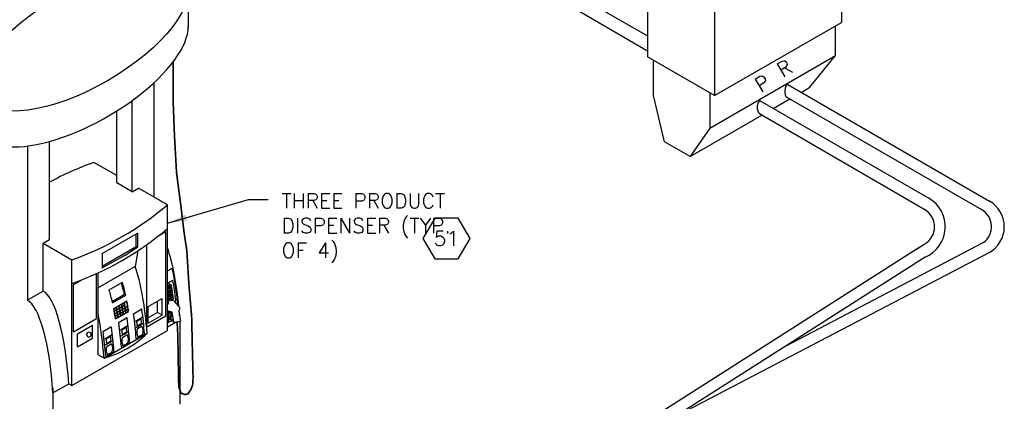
# Model space of a CAD drawing. Extents: x -15886 to -11493, y 1975 to 5059.
# Tile 46 of 47: x -12293 to -11696, y 3336 to 3567. Entities that reach past the tile are written whole.
import ezdxf
from ezdxf.enums import TextEntityAlignment as Align

# ---------------------------------------------------------------- set-up
doc = ezdxf.new("R2010")
doc.units = 0
doc.header["$MEASUREMENT"] = 0
doc.header["$PDSIZE"] = 1
doc.layers.get('0').update_dxf_attribs({"linetype": 'CONTINUOUS'})
for name, color, linetype in [('DISPENSER', 3, 'CONTINUOUS'), ('PIPING-PRODUCT-PREMIUM', 5, 'CONTINUOUS'), ('PIPING-PRODUCT-REGULAR', 4, 'CONTINUOUS'), ('TEXT', 3, 'CONTINUOUS')]:
    doc.layers.add(name, color=color, linetype=linetype)
doc.styles.add('SIMPLEX', font='simplex')
doc.dimstyles.new('DIM96', dxfattribs={"dimscale": 96, "dimtxt": 0.125, "dimasz": 0.125, "dimexe": 0.0625, "dimexo": 0.0625, "dimgap": 0.0625, "dimtad": 1, "dimdec": 4, "dimzin": 3, "dimdsep": 46, "dimlunit": 4, "dimtxsty": 'SIMPLEX', "dimcen": 0, "dimdle": 0.0625, "dimclrd": 3, "dimclre": 3, "dimclrt": 3, "dimadec": 0, "dimazin": 0, "dimtfac": 1, "dimtdec": 4, "dimtmove": 2, "dimatfit": 3, "dimfxl": 1, "dimfrac": 2, "dimtolj": 1, "dimtzin": 0, "dimarcsym": 0})

# ---------------------------------------------------------------- blocks, each defined once
blk = doc.blocks.new('HEX')
at = {"color": 3}
blk.add_lwpolyline([(-0.0577, 0.1), (-0.1155, 0), (-0.0577, -0.1), (0.0577, -0.1), (0.1155, 0), (0.0577, 0.1)], close=True, dxfattribs=at)
at = {"color": 3, "style": 'SIMPLEX'}
blk.add_attdef('D#', text='', height=0.08, dxfattribs=at).set_placement((0, 0), align=Align.MIDDLE)

msp = doc.modelspace()

# ---------------------------------------------------------------- linework, layer by layer
at = {"layer": 'DISPENSER'}
for p, q in [((-11794.88, 3615.44, 0), (-11794.88, 3565.35, 0)), ((-11912.35, 3595.65, 0), (-11912.35, 3544.39, 0)), ((-12190.69, 3584.64, 0), (-12190.69, 3562.55, 0)), ((-11871.77, 3575.29, 0), (-11871.77, 3520.96, 0)), ((-11871.77, 3520.96, 0), (-11794.88, 3565.35, 0)), ((-11871.77, 3520.96, 0), (-11912.35, 3544.39, 0)), ((-12211.29, 3459.35, 0), (-12211.29, 3528.95, 0)), ((-12224.69, 3462.61, 0), (-12224.69, 3517.95, 0)), ((-12234.03, 3468.01, 0), (-12234.03, 3511.63, 0)), ((-12274.77, 3433.7, 0), (-12274.77, 3493.17, 0)), ((-12288.18, 3490.4, 0), (-12288.18, 3396.91, 0)), ((-12234.03, 3472.48, 0), (-12247.9, 3480.49, 0)), ((-12224.69, 3462.61, 0), (-12234.03, 3468.01, 0)), ((-12224.69, 3462.61, 0), (-12220.82, 3464.85, 0)), ((-12203.33, 3454.75, 0), (-12220.82, 3464.85, 0)), ((-12203.33, 3378.49, 0), (-12203.33, 3454.75, 0)), ((-12278.65, 3431.46, 0), (-12274.77, 3433.7, 0)), ((-12278.65, 3402.41, 0), (-12278.65, 3431.46, 0)), ((-12278.65, 3431.46, 0), (-12261.16, 3421.36, 0)), ((-12221.2, 3426.91, 0), (-12222.93, 3417.39, 0)), ((-12215.88, 3380.77, 0), (-12215.88, 3430.56, 0)), ((-12261.16, 3345.1, 0), (-12261.16, 3421.36, 0)), ((-12222.93, 3417.39, 0), (-12245.32, 3404.46, 0)), ((-12245.32, 3363.77, 0), (-12245.32, 3413.44, 0)), ((-12278.65, 3402.41, 0), (-12288.18, 3396.91, 0)), ((-12222.75, 3384.18, 0), (-12218.7, 3386.53, 0)), ((-12195.8, 3383.98, 0), (-12195.8, 3333.88, 0)), ((-12261.16, 3345.1, 0), (-12203.33, 3378.49, 0)), ((-12231.75, 3378.99, 0), (-12227.7, 3381.33, 0)), ((-12231.33, 3375.21, 0), (-12227.28, 3377.54, 0)), ((-12222.33, 3380.4, 0), (-12218.28, 3382.74, 0)), ((-12241.75, 3361.72, 0), (-12215.6, 3376.82, 0)), ((-12241.25, 3373.5, 0), (-12237.2, 3375.85, 0)), ((-12240.83, 3369.72, 0), (-12236.78, 3372.06, 0)), ((-12241.75, 3361.72, 0), (-12245.32, 3363.77, 0)), ((-12272.69, 3340.75, 0), (-12263.16, 3346.25, 0)), ((-12272.69, 3343.82, 0), (-12272.69, 3289.49, 0)), ((-12263.16, 3346.25, 0), (-12261.16, 3345.1, 0))]:
    msp.add_line(p, q, dxfattribs=at)
at = {"layer": 'DISPENSER', "color": 2}
for p, q in [((-11798.46, 3545.29, 0), (-11798.46, 3563.29, 0)), ((-11874.7, 3501.27, 0), (-11798.46, 3545.29, 0)), ((-11813.94, 3526.04, 0), (-11798.46, 3545.29, 0)), ((-11819.34, 3522.92, 0), (-11813.94, 3526.04, 0)), ((-12242.96, 3425.2, 0), (-12221.52, 3437.58, 0)), ((-12221.52, 3437.58, 0), (-12221.52, 3429.08, 0)), ((-12208.08, 3436.42, 0), (-12204.33, 3438.59, 0)), ((-12204.33, 3387.44, 0), (-12204.33, 3438.59, 0)), ((-12242.96, 3425.2, 0), (-12242.96, 3416.59, 0)), ((-12246.32, 3385.78, 0), (-12246.32, 3412.98, 0)), ((-12203.33, 3414.6, 0), (-12201, 3415.95, 0)), ((-12260.16, 3406.36, 0), (-12255.4, 3409.1, 0)), ((-12238.6, 3403.15, 0), (-12230.6, 3407.77, 0)), ((-12203.33, 3407.12, 0), (-12200.01, 3409.04, 0)), ((-12260.16, 3377.79, 0), (-12260.16, 3406.36, 0)), ((-12236.62, 3395.38, 0), (-12228.62, 3400, 0)), ((-12214.94, 3393.02, 0), (-12206.6, 3397.83, 0)), ((-12206.6, 3387.72, 0), (-12206.6, 3397.83, 0)), ((-12234.78, 3385.5, 0), (-12226.78, 3390.12, 0)), ((-12223.55, 3388.83, 0), (-12219.17, 3391.37, 0)), ((-12214.94, 3382.9, 0), (-12214.94, 3393.02, 0)), ((-12260.16, 3377.79, 0), (-12246.32, 3385.78, 0)), ((-12232.55, 3383.64, 0), (-12228.17, 3386.17, 0)), ((-12215.88, 3380.77, 0), (-12204.33, 3387.44, 0)), ((-12214.94, 3382.9, 0), (-12206.6, 3387.72, 0)), ((-12203.33, 3383.11, 0), (-12202.17, 3383.78, 0)), ((-12203.33, 3380.8, 0), (-12198.51, 3383.58, 0)), ((-12257.8, 3376.38, 0), (-12248.68, 3381.65, 0)), ((-12248.68, 3373.94, 0), (-12248.68, 3381.65, 0)), ((-12257.8, 3368.67, 0), (-12257.8, 3376.38, 0)), ((-12257.8, 3368.67, 0), (-12248.68, 3373.94, 0)), ((-12221.85, 3373.5, 0), (-12217.47, 3376.03, 0)), ((-12240.35, 3362.81, 0), (-12235.97, 3365.35, 0)), ((-12230.85, 3368.3, 0), (-12226.47, 3370.83, 0))]:
    msp.add_line(p, q, dxfattribs=at)
at = {"layer": 'DISPENSER', "color": 7}
for p, q in [((-12222.31, 3429.54, 0), (-12222.31, 3437.12, 0)), ((-12242.96, 3417.62, 0), (-12222.31, 3429.54, 0)), ((-12221.52, 3429.08, 0), (-12222.31, 3429.54, 0)), ((-12200.8, 3405.93, 0), (-12203.33, 3405.56, 0)), ((-12201.29, 3405.22, 0), (-12203.33, 3404.92, 0)), ((-12200.64, 3404.81, 0), (-12203.33, 3404.42, 0)), ((-12201.12, 3404.1, 0), (-12203.33, 3403.78, 0)), ((-12200.48, 3403.7, 0), (-12203.33, 3403.28, 0)), ((-12200.96, 3402.99, 0), (-12203.33, 3402.64, 0)), ((-12200.31, 3402.58, 0), (-12203.33, 3402.14, 0)), ((-12200.79, 3401.87, 0), (-12203.33, 3401.5, 0)), ((-12200.15, 3401.46, 0), (-12203.33, 3400.99, 0)), ((-12236.81, 3396.19, 0), (-12229.42, 3400.46, 0)), ((-12230.95, 3394.51, 0), (-12229.57, 3395.3, 0)), ((-12228.62, 3400, 0), (-12229.42, 3400.46, 0)), ((-12229.35, 3395.43, 0), (-12227.97, 3396.22, 0)), ((-12209.39, 3389.32, 0), (-12209.39, 3396.23, 0)), ((-12199.98, 3400.34, 0), (-12203.33, 3399.85, 0)), ((-12199.82, 3399.23, 0), (-12203.33, 3398.71, 0)), ((-12199.66, 3398.11, 0), (-12203.33, 3397.57, 0)), ((-12200.63, 3400.75, 0), (-12203.26, 3400.36, 0)), ((-12200.46, 3399.63, 0), (-12203.1, 3399.25, 0)), ((-12200.3, 3398.51, 0), (-12202.93, 3398.13, 0)), ((-12235.75, 3391.74, 0), (-12234.37, 3392.53, 0)), ((-12235.5, 3390.43, 0), (-12234.13, 3391.22, 0)), ((-12235.45, 3390.17, 0), (-12232.48, 3391.88, 0)), ((-12235.21, 3388.86, 0), (-12233.84, 3389.65, 0)), ((-12235.17, 3388.59, 0), (-12233.8, 3389.38, 0)), ((-12234.15, 3392.66, 0), (-12232.77, 3393.45, 0)), ((-12233.9, 3391.35, 0), (-12232.53, 3392.14, 0)), ((-12233.61, 3389.78, 0), (-12232.24, 3390.57, 0)), ((-12233.57, 3389.52, 0), (-12232.2, 3390.31, 0)), ((-12232.55, 3393.59, 0), (-12231.17, 3394.38, 0)), ((-12232.3, 3392.27, 0), (-12230.93, 3393.07, 0)), ((-12232.25, 3392.01, 0), (-12230.88, 3392.81, 0)), ((-12232.01, 3390.7, 0), (-12230.64, 3391.49, 0)), ((-12231.97, 3390.44, 0), (-12230.6, 3391.23, 0)), ((-12231.74, 3389.13, 0), (-12230.37, 3389.92, 0)), ((-12231.7, 3388.86, 0), (-12230.33, 3389.65, 0)), ((-12230.7, 3393.2, 0), (-12229.33, 3393.99, 0)), ((-12230.65, 3392.94, 0), (-12229.28, 3393.73, 0)), ((-12230.41, 3391.63, 0), (-12229.04, 3392.42, 0)), ((-12230.37, 3391.36, 0), (-12229, 3392.15, 0)), ((-12230.14, 3390.05, 0), (-12228.77, 3390.84, 0)), ((-12230.1, 3389.79, 0), (-12228.73, 3390.58, 0)), ((-12229.89, 3388.47, 0), (-12228.52, 3389.26, 0)), ((-12228.81, 3392.55, 0), (-12227.44, 3393.34, 0)), ((-12228.77, 3392.29, 0), (-12227.4, 3393.08, 0)), ((-12228.54, 3390.98, 0), (-12227.17, 3391.77, 0)), ((-12228.5, 3390.71, 0), (-12227.13, 3391.5, 0)), ((-12228.29, 3389.4, 0), (-12226.92, 3390.19, 0)), ((-12209.39, 3389.32, 0), (-12214.94, 3386.12, 0)), ((-12206.6, 3387.72, 0), (-12209.39, 3389.32, 0)), ((-12234.94, 3387.28, 0), (-12233.57, 3388.07, 0)), ((-12234.9, 3387.02, 0), (-12233.53, 3387.81, 0)), ((-12234.69, 3385.7, 0), (-12233.32, 3386.49, 0)), ((-12233.34, 3388.2, 0), (-12231.97, 3388.99, 0)), ((-12233.3, 3387.94, 0), (-12231.93, 3388.73, 0)), ((-12233.09, 3386.63, 0), (-12231.72, 3387.42, 0)), ((-12231.49, 3387.55, 0), (-12230.12, 3388.34, 0))]:
    msp.add_line(p, q, dxfattribs=at)
at = {"layer": 'DISPENSER', "color": 1}
for p, q in [((-12202.52, 3407.58, 0), (-12202.32, 3406.21, 0)), ((-12201.45, 3406.34, 0), (-12203.33, 3406.06, 0)), ((-12201.45, 3406.34, 0), (-12203.33, 3406.06, 0)), ((-12201.45, 3406.34, 0), (-12200.8, 3405.93, 0)), ((-12200.8, 3405.93, 0), (-12201.29, 3405.22, 0)), ((-12201.29, 3405.22, 0), (-12200.64, 3404.81, 0)), ((-12200.64, 3404.81, 0), (-12201.12, 3404.1, 0)), ((-12201.12, 3404.1, 0), (-12200.48, 3403.7, 0)), ((-12200.48, 3403.7, 0), (-12200.96, 3402.99, 0)), ((-12200.96, 3402.99, 0), (-12200.31, 3402.58, 0)), ((-12200.31, 3402.58, 0), (-12200.79, 3401.87, 0)), ((-12200.79, 3401.87, 0), (-12200.15, 3401.46, 0)), ((-12200.15, 3401.46, 0), (-12200.63, 3400.75, 0)), ((-12203.33, 3400.42, 0), (-12203.26, 3400.36, 0)), ((-12203.26, 3400.36, 0), (-12203.33, 3400.29, 0)), ((-12203.33, 3399.43, 0), (-12203.1, 3399.25, 0)), ((-12203.1, 3399.25, 0), (-12203.33, 3398.98, 0)), ((-12203.33, 3398.45, 0), (-12202.93, 3398.13, 0)), ((-12202.93, 3398.13, 0), (-12203.33, 3397.68, 0)), ((-12203.33, 3397.46, 0), (-12202.77, 3397.01, 0)), ((-12200.14, 3397.4, 0), (-12202.77, 3397.01, 0)), ((-12202.77, 3397.01, 0), (-12202.69, 3396.45, 0)), ((-12200.63, 3400.75, 0), (-12199.98, 3400.34, 0)), ((-12199.98, 3400.34, 0), (-12200.46, 3399.63, 0)), ((-12200.46, 3399.63, 0), (-12199.82, 3399.23, 0)), ((-12199.82, 3399.23, 0), (-12200.3, 3398.51, 0)), ((-12200.3, 3398.51, 0), (-12199.66, 3398.11, 0)), ((-12199.66, 3398.11, 0), (-12200.14, 3397.4, 0)), ((-12200.14, 3397.4, 0), (-12200.05, 3396.84, 0))]:
    msp.add_line(p, q, dxfattribs=at)
at = {"layer": 'DISPENSER', "const_width": 1, "elevation": 0}
msp.add_lwpolyline([(-12199.82, 3541.47), (-12199.82, 3516.37), (-12199.06, 3496.78), (-12197.81, 3474.28), (-12195.31, 3455.11), (-12193.23, 3438.03), (-12191.56, 3426.78), (-12190.31, 3406.36), (-12188.64, 3386.77), (-12188.22, 3368.02), (-12187.8, 3350.52), (-12187.89, 3346.08), (-12188.98, 3342.84), (-12190.9, 3340.08), (-12192.63, 3339.62), (-12195.02, 3340.46), (-12196.33, 3343.89), (-12196.6, 3348.61), (-12196.63, 3354.32), (-12196.79, 3359.3), (-12196.79, 3365.3), (-12196.91, 3369.39), (-12197.03, 3373.59), (-12197.15, 3378.64), (-12197.47, 3383.73)], dxfattribs=at)
at = {"layer": 'DISPENSER', "color": 2, "elevation": 0}
for points in [[(-11874.7, 3522.65), (-11874.7, 3501.27), (-11886.61, 3484.08), (-11902.09, 3493.02), (-11908.77, 3520.94), (-11908.77, 3542.32)], [(-11836.22, 3513.18), (-11826.22, 3518.95)], [(-11886.61, 3484.08), (-11843.1, 3509.2)], [(-12235.88, 3391.8), (-12227.88, 3396.42)]]:
    msp.add_lwpolyline(points, dxfattribs=at)
at = {"layer": 'DISPENSER', "color": 7, "elevation": 0}
for points in [[(-12229.33, 3393.99, 0.001855), (-12229.57, 3395.3)], [(-12228.81, 3392.55, 0.004071), (-12229.35, 3395.43, 0.004071)], [(-12227.44, 3393.34), (-12227.44, 3393.34, 0.004293), (-12227.97, 3396.22)], [(-12235.5, 3390.43, 0.001852), (-12235.75, 3391.74)], [(-12235.21, 3388.86, 0.00185), (-12235.45, 3390.17, 0.00185)], [(-12234.13, 3391.22, 0.001855), (-12234.37, 3392.53)], [(-12233.9, 3391.35, 0.001852), (-12234.15, 3392.66)], [(-12233.84, 3389.65, 0.001853), (-12234.08, 3390.96)], [(-12233.61, 3389.78, 0.00185), (-12233.85, 3391.09)], [(-12233.57, 3388.07, 0.001852), (-12233.8, 3389.38, 0.001852)], [(-12233.34, 3388.2, 0.001849), (-12233.57, 3389.52)], [(-12232.53, 3392.14, 0.001855), (-12232.77, 3393.45)], [(-12232.3, 3392.27, 0.001852), (-12232.55, 3393.59)], [(-12232.24, 3390.57, 0.001853), (-12232.48, 3391.88)], [(-12232.01, 3390.7, 0.00185), (-12232.25, 3392.01)], [(-12231.97, 3388.99, 0.001852), (-12232.2, 3390.31)], [(-12231.74, 3389.13, 0.001849), (-12231.97, 3390.44)], [(-12230.93, 3393.07, 0.001855), (-12231.17, 3394.38)], [(-12230.7, 3393.2, 0.001852), (-12230.95, 3394.51)], [(-12230.64, 3391.49, 0.001853), (-12230.88, 3392.81)], [(-12230.41, 3391.63, 0.00185), (-12230.65, 3392.94)], [(-12230.37, 3389.92, 0.001852), (-12230.6, 3391.23, 0.001852)], [(-12230.14, 3390.05, 0.001849), (-12230.37, 3391.36, 0.001849)], [(-12230.12, 3388.34, 0.001851), (-12230.33, 3389.65)], [(-12229.89, 3388.47, 0.001848), (-12230.1, 3389.79)], [(-12229.04, 3392.42, 0.001853), (-12229.28, 3393.73)], [(-12228.77, 3390.84, 0.001852), (-12229, 3392.15, 0.001852)], [(-12228.54, 3390.98, 0.001849), (-12228.77, 3392.29, 0.001849)], [(-12228.52, 3389.26, 0.001851), (-12228.73, 3390.58, 0.001851)], [(-12228.29, 3389.4, 0.001848), (-12228.5, 3390.71, 0.001848)], [(-12227.17, 3391.77), (-12227.17, 3391.77, 0.001822), (-12227.4, 3393.08)], [(-12226.92, 3390.19), (-12226.92, 3390.19, 0.001749), (-12227.13, 3391.5)], [(-12234.94, 3387.28, 0.001849), (-12235.17, 3388.59, 0.001849)], [(-12234.69, 3385.7, 0.001848), (-12234.9, 3387.02)], [(-12233.32, 3386.49, 0.001851), (-12233.53, 3387.81)], [(-12233.09, 3386.63, 0.001848), (-12233.3, 3387.94)], [(-12231.72, 3387.42, 0.001851), (-12231.93, 3388.73)], [(-12231.49, 3387.55, 0.001848), (-12231.7, 3388.86)]]:
    msp.add_lwpolyline(points, format="xyb", dxfattribs=at)
at = {"layer": 'DISPENSER', "elevation": 0}
for points in [[(-12203.33, 3394.05), (-12202.7, 3394.84), (-12202.93, 3396.41), (-12199.92, 3396.86), (-12196.08, 3392.63), (-12195.91, 3391.45), (-12196.38, 3390.43), (-12195.44, 3384.03), (-12199.5, 3383.43), (-12200.4, 3389.55), (-12203.33, 3390.37)], [(-12199.61, 3384.15), (-12202.42, 3383.74), (-12203.33, 3389.88)]]:
    msp.add_lwpolyline(points, dxfattribs=at)
for points in [[(-12199.76, 3385.23), (-12200.95, 3384.86, -0.46232), (-12201.92, 3385.46), (-12202.61, 3390.17)], [(-12202.52, 3389.65), (-12201.5, 3388.99, -0.226401), (-12201.34, 3388.37), (-12201.88, 3385.31)], [(-12202.25, 3390.07), (-12201.17, 3389.38, -0.243692), (-12200.85, 3388.27), (-12201.45, 3384.87)]]:
    msp.add_lwpolyline(points, format="xyb", dxfattribs=at)
at = {"layer": 'DISPENSER', "color": 1, "elevation": 0}
for points in [[(-12222.02, 3383.56, -0.001985), (-12221.82, 3381.71), (-12221.82, 3381.71, 0.543613), (-12221.44, 3381.52), (-12219.22, 3382.8, 0.297132), (-12218.97, 3383.29), (-12218.97, 3383.29, 0.002001), (-12219.18, 3385.14, 0.539267), (-12219.55, 3385.33), (-12221.77, 3384.05, 0.297833)], [(-12231.02, 3378.36, -0.001985), (-12230.82, 3376.51), (-12230.82, 3376.51, 0.543613), (-12230.44, 3376.32), (-12228.22, 3377.61, 0.297132), (-12227.97, 3378.1), (-12227.97, 3378.1, 0.002001), (-12228.18, 3379.94, 0.539267), (-12228.55, 3380.13), (-12230.77, 3378.85, 0.297833)], [(-12240.52, 3372.88, -0.001985), (-12240.32, 3371.03), (-12240.32, 3371.03, 0.543613), (-12239.94, 3370.84), (-12237.72, 3372.12, 0.297132), (-12237.47, 3372.61), (-12237.47, 3372.61, 0.002001), (-12237.68, 3374.46, 0.539267), (-12238.05, 3374.65), (-12240.27, 3373.37, 0.297833)]]:
    msp.add_lwpolyline(points, format="xyb", close=True, dxfattribs=at)
at = {"layer": 'DISPENSER', "color": 2, "elevation": 0}
for points in [[(-12242.3, 3377.65, -0.305739), (-12242.05, 3378.15), (-12237.67, 3380.69, -0.531751), (-12237.29, 3380.5)], [(-12221.3, 3374.69, 0.441442), (-12220.95, 3374.58), (-12218.47, 3376.01, 0.191447), (-12218.24, 3376.3, 0.189181), (-12218.61, 3380.81, 0.433762), (-12218.96, 3380.91), (-12221.42, 3379.49, 0.195171), (-12221.65, 3379.2, 0.178806), (-12221.3, 3374.69)], [(-12230.3, 3369.49, 0.441442), (-12229.95, 3369.38), (-12227.47, 3370.82, 0.191447), (-12227.24, 3371.11, 0.189181), (-12227.61, 3375.61, 0.433762), (-12227.96, 3375.72), (-12230.42, 3374.3, 0.195171), (-12230.65, 3374, 0.178806), (-12230.3, 3369.49)], [(-12239.8, 3364.01, 0.441442), (-12239.45, 3363.9), (-12236.97, 3365.33, 0.191447), (-12236.74, 3365.62, 0.189181), (-12237.11, 3370.12, 0.433762), (-12237.46, 3370.23), (-12239.92, 3368.81, 0.195171), (-12240.15, 3368.52, 0.178806), (-12239.8, 3364.01)]]:
    msp.add_lwpolyline(points, format="xyb", dxfattribs=at)
at = {"layer": 'DISPENSER'}
for centre, radius, start, end in [((-12184.92, 3304.62, 0), 186.8, 109.70383, 118.75156), ((-12324.14, 3597.22, 0), 186.8, 289.70383, 310.29617), ((-12324.14, 3582.79, 0), 186.8, 289.70383, 310.29617), ((-12258.51, 3420.94, 0), 61.55, 285.79898, 314.20102)]:
    msp.add_arc(centre, radius, start, end, dxfattribs=at)
at = {"layer": 'DISPENSER', "color": 2}
for centre, radius, start, end in [((-12326.04, 3583.9, 0), 186.8, 296.40808, 304.0252), ((-12200.75, 3415.52, 0), 0.5, 12.05874, 120), ((-12200.3, 3396.66, 0), 2, 324.06615, 6.32529), ((-12219.04, 3391.15, 0), 0.25, 7.99248, 120), ((-12232.3, 3383.21, 0), 0.5, 120, 188.00171), ((-12228.04, 3385.95, 0), 0.25, 7.99249, 120), ((-12223.3, 3388.4, 0), 0.5, 120, 188.00171), ((-12226.72, 3371.26, 0), 0.5, 300, 4.36113), ((-12221.98, 3373.71, 0), 0.25, 184.37972, 300), ((-12217.72, 3376.46, 0), 0.5, 300, 4.36113), ((-12236.22, 3365.78, 0), 0.5, 300, 4.36113), ((-12230.98, 3368.52, 0), 0.25, 184.37972, 300), ((-12240.48, 3363.03, 0), 0.25, 184.37972, 300)]:
    msp.add_arc(centre, radius, start, end, dxfattribs=at)
at = {"layer": 'DISPENSER'}
msp.add_ellipse((-12254.4, 3555.59, 0), major_axis=(-61.98, -35.78), ratio=0.413103, dxfattribs=at)
for centre, major_axis, ratio, start_param, end_param in [((-12254.4, 3533.86, 0), (-61.98, -35.78), 0.413103, 6.043584, 9.196117), ((-12211.34, 3376.76, 0), (-2.11, 65.07), 0.244624, 4.956517, 5.628974), ((-12230.94, 3365.44, 0), (-2.11, 65.07), 0.244624, 4.880239, 5.628974), ((-12278.7, 3337.87, 0), (-2.11, 65.07), 0.244624, 4.833761, 6.148341), ((-12288.23, 3332.36, 0), (-2.11, 65.07), 0.244624, 4.833761, 6.148341), ((-12211.34, 3376.76, 0), (-2.11, 65.07), 0.244624, 4.871248, 4.921949), ((-12211.34, 3376.76, 0), (-2.11, 65.07), 0.244624, 4.871248, 4.921949), ((-12257.1, 3350.34, 0), (-2.11, 65.07), 0.244624, 4.880239, 5.328056)]:
    msp.add_ellipse(centre, major_axis=major_axis, ratio=ratio, start_param=start_param, end_param=end_param, dxfattribs=at)
at = {"layer": 'DISPENSER', "color": 7}
msp.add_ellipse((-12240.81, 3360.66, 0), major_axis=(-2.11, 65.07), ratio=0.244624, start_param=5.362633, end_param=5.506849, dxfattribs=at)
at = {"layer": 'DISPENSER', "color": 2}
for centre, start_param, end_param in [((-12240.02, 3360.2, 0), 5.362633, 5.524395), ((-12248.02, 3355.58, 0), 5.362633, 5.524395), ((-12240.02, 3360.2, 0), 5.182346, 5.294844), ((-12248.02, 3355.58, 0), 5.182346, 5.294844), ((-12232.52, 3364.53, 0), 4.889465, 5.126567), ((-12246.52, 3356.45, 0), 4.890753, 5.127124), ((-12241.52, 3359.33, 0), 4.889465, 5.126567), ((-12237.52, 3361.64, 0), 4.890753, 5.127124), ((-12256.02, 3350.96, 0), 4.890753, 5.127124), ((-12251.02, 3353.85, 0), 4.889465, 5.126567)]:
    msp.add_ellipse(centre, major_axis=(-2.11, 65.07), ratio=0.244624, start_param=start_param, end_param=end_param, dxfattribs=at)
at = {"layer": 'DISPENSER', "color": 1}
msp.add_ellipse((-12250.91, 3376.05, 0), major_axis=(0, 1.67), ratio=0.698745, dxfattribs=at)
at = {"layer": 'DISPENSER', "color": 2}
msp.add_open_spline([(-12196.97, 3393.6, 0), (-12196.98, 3393.71, 0), (-12196.99, 3393.83, 0), (-12197.56, 3399.73, 0), (-12198.32, 3405.3, 0), (-12199.56, 3412.22, 0), (-12199.9, 3413.95, 0), (-12200.26, 3415.62, 0)], degree=3, knots=[4.9670864, 4.9670864, 4.9670864, 4.9670864, 4.9724958, 4.9724958, 5.2499643, 5.2499643, 5.346627, 5.346627, 5.346627, 5.346627], dxfattribs=at)
msp.add_open_spline([(-12198.31, 3396.88, 0), (-12198.78, 3401.11, 0), (-12199.35, 3405.19, 0), (-12200.01, 3409.04, 0)], degree=3, dxfattribs=at)
at = {"layer": 'DISPENSER'}
for p in [(-12228.38, 3389.2, 0), (-12233.18, 3386.43, 0), (-12231.58, 3387.35, 0), (-12229.98, 3388.28, 0)]:
    msp.add_point(p, dxfattribs=at)
at = {"layer": 'PIPING-PRODUCT-PREMIUM'}
for p, q in [((-12144.15, 3690.96, 0), (-11912.35, 3557.13, 0)), ((-12144.59, 3683.27, 0), (-11912.35, 3548.2, 0)), ((-11844.15, 3517.76, 0), (-11741.94, 3458.75, 0)), ((-11844.59, 3510.07, 0), (-11744.4, 3451.8, 0)), ((-11748.89, 3428.15, 0), (-11744.42, 3431.04, 0)), ((-11747.4, 3429.1, 0), (-12071.88, 3222.1, 0)), ((-11744.2, 3422.99, 0), (-12068.4, 3216.16, 0))]:
    msp.add_line(p, q, dxfattribs=at)
for centre, radius, start, end in [((-11751.94, 3441.43, 0), 20, 292.77769, 60), ((-11750.43, 3441.42, 0), 12, 300.05858, 59.81879)]:
    msp.add_arc(centre, radius, start, end, dxfattribs=at)
msp.add_ellipse((-11844.15, 3513.85, 0), major_axis=(0, 3.91), ratio=0.45242, start_param=0, end_param=2.887656, dxfattribs=at)
at = {"layer": 'PIPING-PRODUCT-REGULAR'}
for p, q in [((-11827.45, 3527.61, 0), (-11705.19, 3457.02, 0)), ((-11827.89, 3519.92, 0), (-11709.95, 3451.82, 0)), ((-11708.71, 3431.87, 0), (-11828.99, 3368.89, 0)), ((-11705.19, 3425.84, 0), (-11897.26, 3325.34, 0))]:
    msp.add_line(p, q, dxfattribs=at)
for centre, radius, start in [((-11714.19, 3441.43, 0), 18, 300.00266), ((-11715.95, 3441.43, 0), 12, 307.14274)]:
    msp.add_arc(centre, radius, start, 60, dxfattribs=at)
msp.add_ellipse((-11827.45, 3523.7, 0), major_axis=(0, 3.91), ratio=0.45242, start_param=0, end_param=2.887656, dxfattribs=at)

# ---------------------------------------------------------------- block references
at = {"layer": 'TEXT'}
ref = msp.add_blockref('HEX', (-12034.22, 3434.32, 0), dxfattribs=dict(at, xscale=123.759022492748, yscale=123.759022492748, zscale=123.759022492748))
ref.add_attrib('D#', '51', dxfattribs={"layer": '0', "height": 9, "style": 'SIMPLEX'}).set_placement((-12034.22, 3434.32, 0), align=Align.MIDDLE)

# ---------------------------------------------------------------- texts
at = {"layer": 'DISPENSER', "style": 'SIMPLEX'}
for s, p in [('R', (-11830.55, 3531.63, 0)), ('P', (-11843.94, 3522.43, 0))]:
    msp.add_text(s, height=9, rotation=30.86983, dxfattribs=at).set_placement(p)
at = {"layer": 'TEXT', "insert": (-12134.19, 3461.6, 0), "char_height": 9, "width": 111.824, "attachment_point": 1, "style": 'SIMPLEX'}
msp.add_mtext('\\pt153;THREE PRODUCT DISPENSER (TYP. OF 4)', dxfattribs=at)

# ---------------------------------------------------------------- leaders
at = {"layer": 'TEXT'}
msp.add_leader([(-12203.33, 3443.53, 0), (-12154.23, 3457.99, 0), (-12142.19, 3457.99, 0)], dimstyle='DIM96', override={"dimgap": 0.0625, "dimtad": 0}, dxfattribs=at)

doc.saveas('drawing.dxf')
